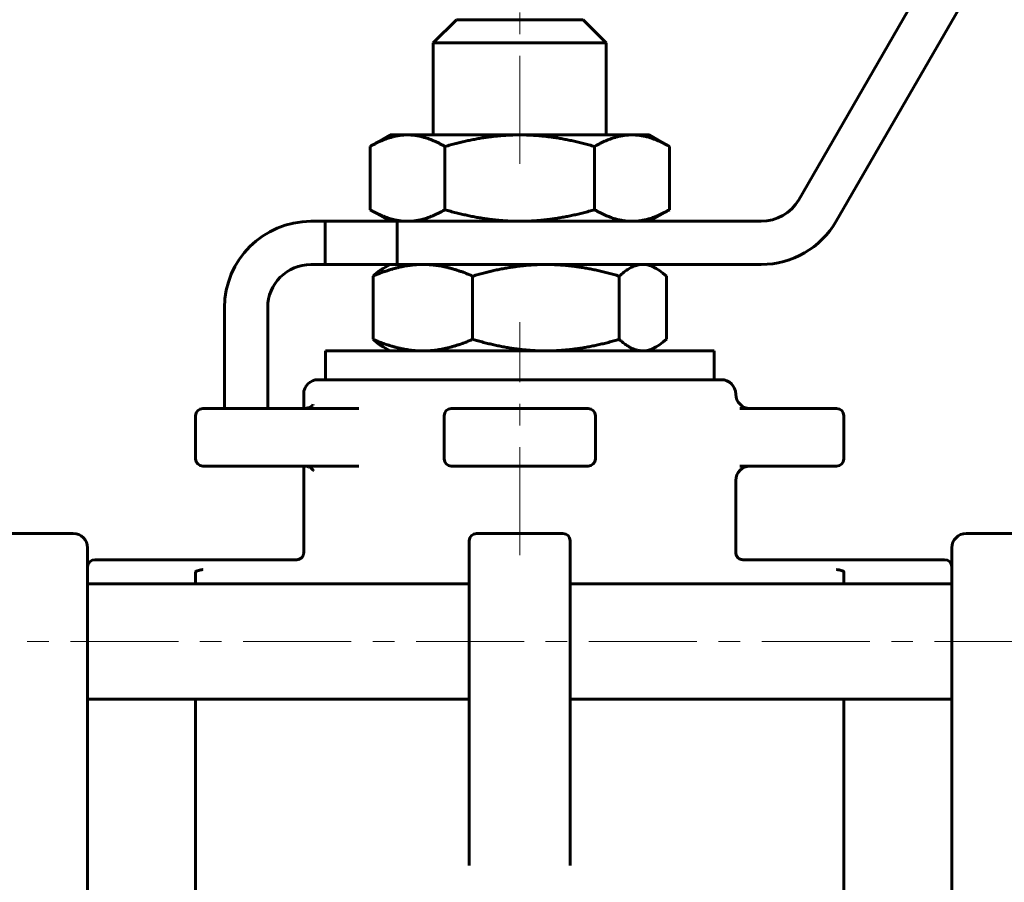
# Model space of a CAD drawing. Header units: millimetres. Extents: x 0 to 594, y 0 to 420.
# Tile 5 of 8: x 117 to 185, y 269 to 328. Entities that reach past the tile are written whole.
import ezdxf

# ---------------------------------------------------------------- set-up
doc = ezdxf.new("R2010")
doc.units = ezdxf.units.MM
doc.linetypes.add('K5LT_AXLED', pattern=[12, 7.5, -1.5, 1.5, -1.5])
doc.linetypes.add('K5LT_BASIC', pattern=[0])
doc.layers.add('Системный слой (1)', color=7, linetype='Continuous', true_color=0x6c6c6c)

# ---------------------------------------------------------------- blocks, each defined once
blk = doc.blocks.new('U1')
at = {"layer": 'Системный слой (1)', "color": 150, "linetype": 'K5LT_BASIC', "lineweight": 60, "true_color": 0x0080ff}
for p, q in [((148.119, 281.228), (121.619, 281.228)), ((181.619, 281.228), (155.119, 281.228))]:
    blk.add_line(p, q, dxfattribs=at)
blk = doc.blocks.new('U2')
at = {"layer": 'Системный слой (1)', "color": 150, "linetype": 'K5LT_BASIC', "lineweight": 60, "true_color": 0x0080ff}
for p, q in [((148.119, 289.228), (121.619, 289.228)), ((181.619, 289.228), (155.119, 289.228))]:
    blk.add_line(p, q, dxfattribs=at)
blk = doc.blocks.new('U10')
at = {"layer": 'Системный слой (1)', "color": 150, "linetype": 'K5LT_BASIC', "lineweight": 60, "true_color": 0x0080ff}
for p, q in [((122.119, 290.908), (136.12, 290.908)), ((167.118, 290.908), (181.119, 290.908))]:
    blk.add_line(p, q, dxfattribs=at)
blk = doc.blocks.new('U11')
at = {"layer": 'Системный слой (1)', "color": 150, "linetype": 'K5LT_BASIC', "lineweight": 60, "true_color": 0x0080ff}
for p, q in [((138.131, 305.408), (151.619, 305.408)), ((151.619, 305.408), (165.107, 305.408))]:
    blk.add_line(p, q, dxfattribs=at)
blk = doc.blocks.new('U12')
at = {"layer": 'Системный слой (1)', "color": 150, "linetype": 'K5LT_BASIC', "lineweight": 60, "true_color": 0x0080ff}
for p, q in [((174.119, 290.056), (174.119, 289.228)), ((174.119, 281.228), (174.119, 253.408))]:
    blk.add_line(p, q, dxfattribs=at)
blk = doc.blocks.new('U14')
at = {"layer": 'Системный слой (1)', "color": 150, "linetype": 'K5LT_BASIC', "lineweight": 60, "true_color": 0x0080ff}
for p, q in [((129.119, 289.228), (129.119, 290.056)), ((129.119, 253.408), (129.119, 281.228))]:
    blk.add_line(p, q, dxfattribs=at)
blk = doc.blocks.new('U15')
at = {"layer": 'Системный слой (1)', "color": 150, "linetype": 'K5LT_BASIC', "lineweight": 60, "true_color": 0x0080ff}
for p, q in [((136.619, 301.408), (136.619, 302.408)), ((136.62, 291.407), (136.619, 297.408))]:
    blk.add_line(p, q, dxfattribs=at)
blk = doc.blocks.new('U17')
at = {"layer": 'Системный слой (1)', "color": 150, "linetype": 'K5LT_BASIC', "lineweight": 60, "true_color": 0x0080ff}
for p, q in [((135.4, 297.408), (136.688, 297.408)), ((136.688, 297.408), (140.451, 297.408))]:
    blk.add_line(p, q, dxfattribs=at)
blk = doc.blocks.new('U18')
at = {"layer": 'Системный слой (1)', "color": 150, "linetype": 'K5LT_BASIC', "lineweight": 60, "true_color": 0x0080ff}
for start, end in [(270, 359.99771), (359.99771, 0)]:
    blk.add_arc((156.369, 297.908), 0.5, start, end, dxfattribs=at)
blk = doc.blocks.new('U29')
at = {"layer": 'Системный слой (1)', "color": 150, "linetype": 'K5LT_BASIC', "lineweight": 60, "true_color": 0x0080ff}
for p, q in [((136.688, 301.408), (137.017, 301.481)), ((137.017, 301.481), (137.246, 301.651)), ((137.246, 301.651), (137.287, 301.705)), ((136.688, 301.408), (136.688, 301.408))]:
    blk.add_line(p, q, dxfattribs=at)
blk = doc.blocks.new('U30')
at = {"layer": 'Системный слой (1)', "color": 150, "linetype": 'K5LT_BASIC', "lineweight": 60, "true_color": 0x0080ff}
for p, q in [((160.472, 311.377), (160.162, 311.408)), ((160.784, 311.285), (160.472, 311.377)), ((161.101, 311.13), (160.784, 311.285)), ((161.325, 310.987), (161.101, 311.13)), ((161.557, 310.813), (161.325, 310.987)), ((161.797, 310.604), (161.557, 310.813))]:
    blk.add_line(p, q, dxfattribs=at)
blk = doc.blocks.new('U31')
at = {"layer": 'Системный слой (1)', "color": 150, "linetype": 'K5LT_BASIC', "lineweight": 60, "true_color": 0x0080ff}
for p, q in [((160.784, 305.532), (161.101, 305.687)), ((161.101, 305.687), (161.325, 305.829)), ((161.325, 305.829), (161.557, 306.004)), ((161.557, 306.004), (161.797, 306.212)), ((160.162, 305.408), (160.472, 305.439)), ((160.472, 305.439), (160.784, 305.532))]:
    blk.add_line(p, q, dxfattribs=at)

msp = doc.modelspace()

# ---------------------------------------------------------------- linework, layer by layer
at = {"layer": 'Системный слой (1)', "color": 150, "linetype": 'K5LT_BASIC', "lineweight": 60, "true_color": 0x0080ff}
for p, q in [((190.038, 348.908), (170.985, 315.908)), ((173.584, 314.408), (192.636, 347.408)), ((145.619, 326.808), (147.219, 328.408)), ((147.219, 328.408), (156.019, 328.408)), ((157.619, 326.808), (156.019, 328.408)), ((145.619, 320.408), (145.619, 326.808)), ((145.619, 326.808), (157.619, 326.808)), ((157.619, 320.408), (157.619, 326.808)), ((142.619, 320.408), (141.227, 319.604)), ((142.619, 320.408), (143.825, 320.408)), ((143.825, 320.408), (151.619, 320.408)), ((151.619, 320.408), (159.414, 320.408)), ((159.414, 320.408), (160.619, 320.408)), ((160.619, 320.408), (162.012, 319.604)), ((141.227, 319.604), (141.227, 315.212)), ((146.423, 319.604), (146.423, 315.212)), ((156.816, 319.604), (156.816, 315.212)), ((162.012, 319.604), (162.012, 315.212)), ((142.619, 314.408), (141.227, 315.212)), ((160.619, 314.408), (162.012, 315.212)), ((138.119, 314.408), (137.119, 314.408)), ((138.119, 314.408), (138.119, 311.408)), ((138.119, 314.408), (143.119, 314.408)), ((168.387, 314.408), (143.119, 314.408)), ((143.119, 314.408), (143.119, 311.408)), ((137.119, 311.408), (138.119, 311.408)), ((143.119, 311.408), (138.119, 311.408)), ((142.619, 311.408), (142.138, 311.13)), ((143.119, 311.408), (168.387, 311.408)), ((160.619, 311.408), (161.101, 311.13)), ((141.441, 310.604), (141.441, 306.212)), ((148.348, 310.604), (148.348, 306.212)), ((158.526, 310.604), (158.526, 306.212)), ((161.797, 310.604), (161.797, 306.212)), ((131.119, 308.408), (131.119, 301.408)), ((134.119, 301.408), (134.119, 308.408)), ((142.619, 305.408), (142.137, 305.687)), ((160.619, 305.408), (161.101, 305.687)), ((138.131, 303.408), (138.131, 305.408)), ((165.107, 303.408), (165.107, 305.408)), ((165.619, 303.408), (137.619, 303.408)), ((129.119, 300.908), (129.119, 297.908)), ((135.088, 301.408), (129.619, 301.408)), ((135.4, 301.408), (135.088, 301.408)), ((140.451, 301.408), (135.4, 301.408)), ((146.369, 300.908), (146.369, 297.908)), ((156.369, 301.408), (146.869, 301.408)), ((156.869, 297.908), (156.869, 300.908)), ((173.619, 301.408), (166.898, 301.408)), ((174.119, 297.908), (174.119, 300.908)), ((129.619, 297.408), (135.088, 297.408)), ((135.088, 297.408), (135.4, 297.408)), ((146.869, 297.408), (156.369, 297.408)), ((166.898, 297.408), (173.619, 297.408)), ((137.292, 297.1), (137.292, 297.1)), ((166.618, 291.407), (166.619, 296.408)), ((112.619, 292.728), (120.619, 292.728)), ((154.619, 292.728), (148.619, 292.728)), ((190.619, 292.728), (182.619, 292.728)), ((148.119, 292.228), (148.119, 282.202)), ((155.119, 282.202), (155.119, 292.228)), ((155.119, 289.228), (155.119, 292.228)), ((121.619, 282.455), (121.619, 291.728)), ((121.619, 291.107), (121.619, 291.728)), ((136.62, 291.407), (136.62, 291.407)), ((166.618, 291.407), (166.618, 291.407)), ((181.619, 291.728), (181.619, 282.455)), ((181.619, 291.728), (181.619, 291.107)), ((121.619, 290.408), (121.619, 291.107)), ((136.12, 290.907), (136.12, 290.907)), ((167.118, 290.907), (167.118, 290.907)), ((181.619, 291.107), (181.619, 289.908)), ((181.619, 289.908), (181.619, 290.408)), ((121.619, 273.298), (121.619, 282.455)), ((181.619, 282.455), (181.619, 273.298)), ((148.119, 282.202), (148.119, 269.663)), ((155.119, 269.663), (155.119, 282.202)), ((121.619, 270.51), (121.619, 273.298)), ((181.619, 273.298), (181.619, 270.51)), ((121.619, 270.51), (121.619, 236.306)), ((181.619, 253.408), (181.619, 270.51))]:
    msp.add_line(p, q, dxfattribs=at)
at = {"layer": 'Системный слой (1)', "color": 30, "linetype": 'K5LT_AXLED', "lineweight": 18, "true_color": 0xff8000}
for p, q in [((151.619, 318.408), (151.619, 330.408)), ((151.619, 291.228), (151.619, 307.408)), ((108.419, 285.228), (194.819, 285.228))]:
    msp.add_line(p, q, dxfattribs=at)
at = {"layer": 'Системный слой (1)', "color": 150, "linetype": 'K5LT_BASIC', "lineweight": 60, "true_color": 0x0080ff}
for centre, radius, start, end in [((168.387, 317.408), 3, 270, 330), ((137.119, 308.408), 6, 90, 180), ((168.387, 317.408), 6, 270, 330), ((137.119, 308.408), 3, 90, 180), ((137.619, 302.408), 1, 90, 180), ((165.619, 302.408), 1, 0, 90), ((167.619, 302.408), 1, 180, 270), ((129.619, 300.908), 0.5, 90, 180), ((129.619, 300.908), 0.5, 90, 180), ((146.869, 300.908), 0.5, 90, 180), ((146.869, 300.908), 0.5, 90, 180), ((156.369, 300.908), 0.5, 0, 90), ((173.619, 300.908), 0.5, 0, 90), ((173.619, 300.908), 0.5, 0, 90), ((129.619, 297.908), 0.5, 180, 270), ((129.619, 297.908), 0.5, 180, 270), ((146.869, 297.908), 0.5, 180, 270), ((156.369, 297.908), 0.5, 270, 0), ((167.619, 296.408), 1, 90, 180), ((173.619, 297.908), 0.5, 270, 0), ((120.619, 291.728), 1, 0, 90), ((148.619, 292.228), 0.5, 90, 180), ((154.619, 292.228), 0.5, 0, 90), ((182.619, 291.728), 1, 90, 180), ((122.119, 290.408), 0.5, 90, 180), ((181.119, 290.408), 0.5, 0, 90)]:
    msp.add_arc(centre, radius, start, end, dxfattribs=at)
for points, weights in [([(143.825, 320.408), (142.619, 320.408), (141.227, 319.604)], [1, 1.0379548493, 1]), ([(146.423, 319.604), (145.031, 320.408), (143.825, 320.408)], [1, 1.0379548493, 1]), ([(151.619, 320.408), (149.208, 320.408), (146.423, 319.604)], [1, 1.0379548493, 1]), ([(156.816, 319.604), (154.031, 320.408), (151.619, 320.408)], [1, 1.0379548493, 1]), ([(159.414, 320.408), (158.208, 320.408), (156.816, 319.604)], [1, 1.0379548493, 1]), ([(162.012, 319.604), (160.619, 320.408), (159.414, 320.408)], [1, 1.0379548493, 1]), ([(141.227, 315.212), (142.619, 314.408), (143.825, 314.408)], [1, 1.0379548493, 1]), ([(143.825, 314.408), (145.031, 314.408), (146.423, 315.212)], [1, 1.0379548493, 1]), ([(146.423, 315.212), (149.208, 314.408), (151.619, 314.408)], [1, 1.0379548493, 1]), ([(151.619, 314.408), (154.031, 314.408), (156.816, 315.212)], [1, 1.0379548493, 1]), ([(156.816, 315.212), (158.208, 314.408), (159.414, 314.408)], [1, 1.0379548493, 1]), ([(159.414, 314.408), (160.619, 314.408), (162.012, 315.212)], [1, 1.0379548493, 1]), ([(144.895, 311.408), (143.292, 311.408), (141.441, 310.604)], [1, 1.0379548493, 1]), ([(141.441, 310.604), (141.805, 310.938), (142.137, 311.13)], [1, 1.01542113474, 1.01831099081]), ([(148.348, 310.604), (146.498, 311.408), (144.895, 311.408)], [1, 1.0379548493, 1]), ([(153.437, 311.408), (151.076, 311.408), (148.348, 310.604)], [1, 1.0379548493, 1]), ([(158.526, 310.604), (155.799, 311.408), (153.437, 311.408)], [1, 1.0379548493, 1]), ([(141.441, 306.212), (143.292, 305.408), (144.895, 305.408)], [1, 1.0379548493, 1]), ([(142.137, 305.687), (141.805, 305.878), (141.441, 306.212)], [1.0183108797, 1.01542083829, 1]), ([(144.895, 305.408), (146.498, 305.408), (148.348, 306.212)], [1, 1.0379548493, 1]), ([(148.348, 306.212), (151.076, 305.408), (153.437, 305.408)], [1, 1.0379548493, 1]), ([(153.437, 305.408), (155.799, 305.408), (158.526, 306.212)], [1, 1.0379548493, 1]), ([(158.526, 306.212), (159.403, 305.408), (160.162, 305.408)], [1, 1.0379548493, 1])]:
    msp.add_rational_spline(points, weights, degree=2, dxfattribs=at)
for points, knots in [([(160.162, 311.408), (160.041, 311.408), (159.809, 311.381), (159.49, 311.273), (159.175, 311.11), (158.866, 310.9), (158.636, 310.705), (158.526, 310.604)], [0, 0, 0, 0, 1.849665, 3.560735, 4.863545, 6.552522, 8, 8, 8, 8]), ([(137.292, 297.1), (137.292, 297.1), (137.292, 297.1), (137.29, 297.103), (137.29, 297.104), (137.284, 297.115), (137.278, 297.123), (137.265, 297.142), (137.257, 297.153), (137.237, 297.176), (137.225, 297.189), (137.198, 297.216), (137.183, 297.229), (137.149, 297.257), (137.13, 297.27), (137.092, 297.296), (137.071, 297.308), (137.028, 297.331), (137.006, 297.341), (136.959, 297.36), (136.935, 297.369), (136.885, 297.383), (136.86, 297.39), (136.807, 297.4), (136.781, 297.403), (136.732, 297.407), (136.71, 297.407), (136.688, 297.408), (136.688, 297.408), (136.688, 297.408)], [0, 0, 0, 0, 0.023526, 0.023526, 0.721565, 0.721565, 1.422726, 1.422726, 2.067736, 2.067736, 2.714669, 2.714669, 3.369669, 3.369669, 4.035747, 4.035747, 4.705533, 4.705533, 5.373141, 5.373141, 6.045695, 6.045695, 6.732251, 6.732251, 7.426291, 7.426291, 7.999742, 7.999742, 8, 8, 8, 8]), ([(136.12, 290.907), (136.121, 290.907), (136.121, 290.907), (136.121, 290.907), (136.121, 290.907), (136.122, 290.907), (136.122, 290.907), (136.124, 290.907), (136.125, 290.907), (136.127, 290.907), (136.129, 290.907), (136.134, 290.908), (136.138, 290.908), (136.148, 290.908), (136.154, 290.908), (136.174, 290.91), (136.188, 290.912), (136.223, 290.918), (136.244, 290.923), (136.287, 290.936), (136.308, 290.944), (136.35, 290.963), (136.37, 290.974), (136.408, 290.998), (136.426, 291.012), (136.46, 291.04), (136.476, 291.055), (136.505, 291.087), (136.518, 291.104), (136.543, 291.14), (136.554, 291.159), (136.575, 291.199), (136.584, 291.22), (136.599, 291.263), (136.605, 291.285), (136.615, 291.329), (136.618, 291.352), (136.62, 291.385), (136.62, 291.396), (136.62, 291.407)], [0, 0, 0, 0, 0.009976, 0.009976, 0.027434, 0.027434, 0.059857, 0.059857, 0.122208, 0.122208, 0.244416, 0.244416, 0.486338, 0.486338, 0.960201, 0.960201, 1.887969, 1.887969, 3.41911, 3.41911, 4.979595, 4.979595, 6.547725, 6.547725, 8.092322, 8.092322, 9.579523, 9.579523, 11.050456, 11.050456, 12.581572, 12.581572, 14.142944, 14.142944, 15.703607, 15.703607, 17.232043, 17.232043, 18, 18, 18, 18]), ([(167.118, 290.907), (167.118, 290.907), (167.118, 290.907), (167.118, 290.907), (167.117, 290.907), (167.117, 290.907), (167.116, 290.907), (167.115, 290.907), (167.114, 290.907), (167.112, 290.907), (167.11, 290.907), (167.105, 290.908), (167.101, 290.908), (167.091, 290.908), (167.084, 290.908), (167.064, 290.91), (167.051, 290.912), (167.016, 290.918), (166.994, 290.923), (166.952, 290.936), (166.93, 290.944), (166.889, 290.963), (166.869, 290.974), (166.831, 290.998), (166.812, 291.012), (166.779, 291.04), (166.763, 291.055), (166.734, 291.087), (166.721, 291.104), (166.696, 291.14), (166.684, 291.159), (166.664, 291.199), (166.655, 291.22), (166.64, 291.263), (166.633, 291.285), (166.624, 291.329), (166.621, 291.352), (166.619, 291.385), (166.618, 291.396), (166.618, 291.407)], [0, 0, 0, 0, 0.009976, 0.009976, 0.027434, 0.027434, 0.059857, 0.059857, 0.122208, 0.122208, 0.244416, 0.244416, 0.486338, 0.486338, 0.960201, 0.960201, 1.887969, 1.887969, 3.41911, 3.41911, 4.979595, 4.979595, 6.547725, 6.547725, 8.092322, 8.092322, 9.579523, 9.579523, 11.050456, 11.050456, 12.581572, 12.581572, 14.142944, 14.142944, 15.703607, 15.703607, 17.232043, 17.232043, 18, 18, 18, 18]), ([(129.619, 290.231), (129.619, 290.231), (129.618, 290.231), (129.517, 290.212), (129.418, 290.192), (129.271, 290.154), (129.209, 290.134), (129.137, 290.093), (129.119, 290.075), (129.119, 290.056)], [-0.00031836, -0.00031836, -0.00031836, -0.00031836, 0, 0, 0.0425939, 0.0425939, 0.07365232, 0.07365232, 0.0964313, 0.0964313, 0.0964313, 0.0964313]), ([(174.119, 290.056), (174.119, 290.072), (174.106, 290.088), (174.047, 290.127), (173.989, 290.147), (173.844, 290.188), (173.733, 290.209), (173.621, 290.231), (173.62, 290.231), (173.619, 290.231)], [0.2394557, 0.2394557, 0.2394557, 0.2394557, 0.259233, 0.259233, 0.2899319, 0.2899319, 0.3404992, 0.3404992, 0.3408393, 0.3408393, 0.3408393, 0.3408393])]:
    msp.add_open_spline(points, degree=3, knots=knots, dxfattribs=at)

# ---------------------------------------------------------------- block references
at = {"layer": 'Системный слой (1)'}
for name in ['U30', 'U31', 'U11', 'U15', 'U29', 'U17', 'U18', 'U10', 'U14', 'U12', 'U2', 'U1']:
    msp.add_blockref(name, (0, 0), dxfattribs=at)

doc.saveas('drawing.dxf')
